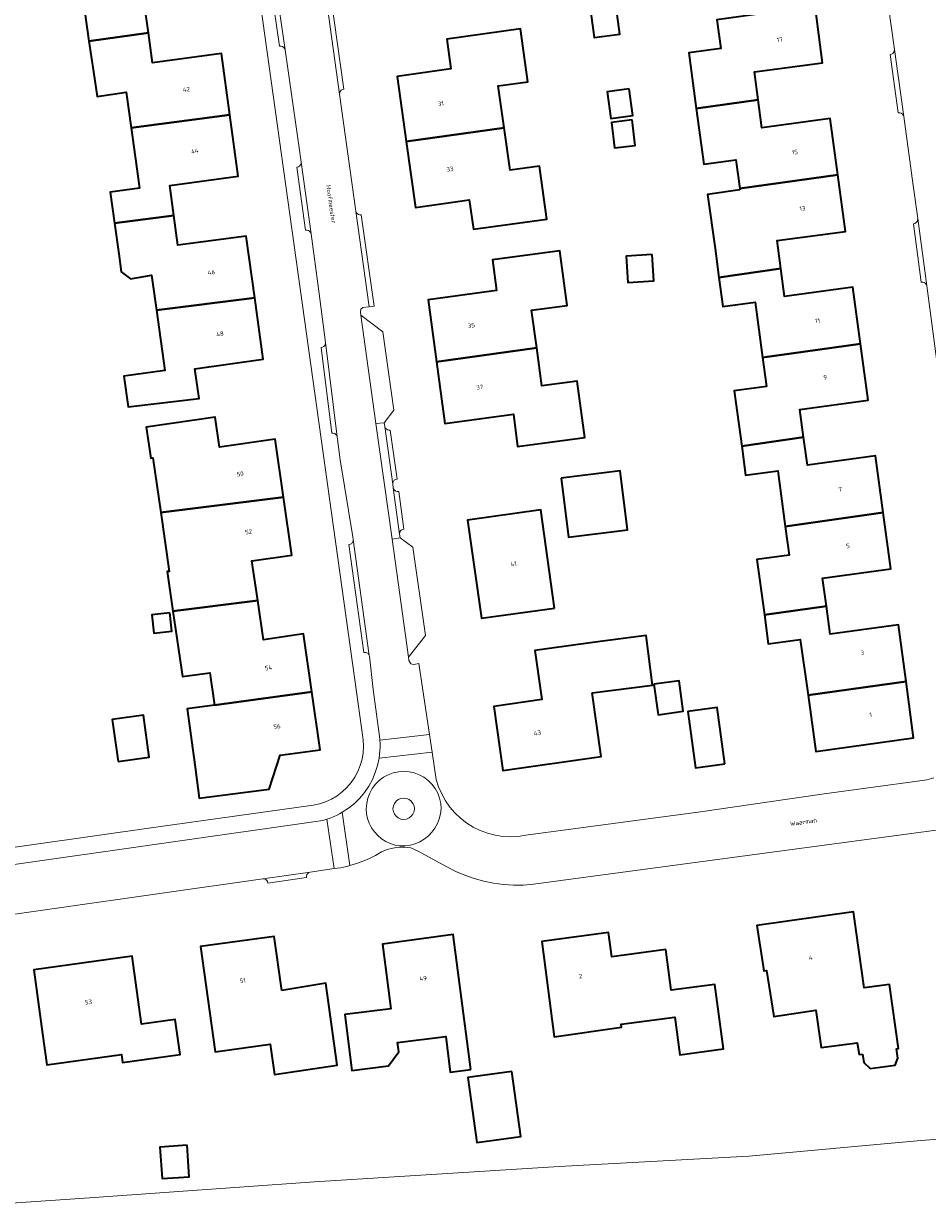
# Model space of a CAD drawing. Header units: metres. Extents: x 229229 to 231729, y 593167 to 595667.
# Tile 214 of 256: x 231254 to 231345, y 593946 to 594066. Entities that reach past the tile are written whole.
import ezdxf
from ezdxf.enums import TextEntityAlignment as Align

# ---------------------------------------------------------------- set-up
doc = ezdxf.new("R2010")
doc.units = ezdxf.units.M
for name, color, linetype, lineweight in [('B-WE-OG-BEBOUWING-GV', 7, 'Continuous', 35), ('B-WE-OG-BEBOUWING-T18', 10, 'Continuous', 18), ('B-WE-OG-BEBOUWING_SCHUUR-GV', 7, 'Continuous', 35), ('B-WE-OG-TERREIN_ERF-GV', 7, 'Continuous', 18), ('B-WE-OG-TOPOGRAFIE-T18', 10, 'Continuous', 18), ('B-WE-OG-WATER-GV', 130, 'Continuous', 18), ('B-WE-VH-VERHARDING_GESLOTEN-GV', 252, 'Continuous', 18), ('B-WE-VH-VERHARDING_OPEN-GV', 252, 'Continuous', 18)]:
    doc.layers.add(name, color=color, linetype=linetype, lineweight=lineweight)
doc.styles.add('NLCS-ISO-M250-T18', font='NLCS-ISO.ttf', dxfattribs={"height": 0.45})

msp = doc.modelspace()

# ---------------------------------------------------------------- linework, layer by layer
at = {"layer": 'B-WE-OG-BEBOUWING-GV'}
for points in [[(231262.12, 594073.37), (231262.98, 594067.27), (231259.98, 594066.85), (231260.44, 594063.73), (231266.459, 594064.554), (231266.04, 594067.59), (231273.01, 594068.54), (231272.14, 594074.76)], [(231328.175, 594057.77), (231327.793, 594060.603), (231334.707, 594061.534), (231333.937, 594067.255), (231324.003, 594065.884), (231324.395, 594062.97), (231321.154, 594062.534), (231321.911, 594056.905)], [(231264.719, 594054.924), (231274.689, 594056.254), (231273.84, 594062.48), (231266.87, 594061.53), (231266.459, 594064.554), (231260.44, 594063.73), (231260.91, 594060.61), (231261.285, 594058.118), (231264.219, 594058.56)], [(231292.555, 594053.547), (231302.468, 594054.925), (231301.877, 594059.191), (231304.853, 594059.604), (231304.112, 594064.952), (231296.68, 594063.922), (231297.081, 594060.896), (231291.635, 594060.136)], [(231315.117, 594058.874), (231312.889, 594058.574), (231313.25, 594055.892), (231315.478, 594056.192)], [(231336.239, 594050.162), (231335.469, 594055.878), (231328.555, 594054.947), (231328.175, 594057.77), (231321.911, 594056.905), (231322.67, 594051.266), (231325.92, 594051.703), (231326.313, 594048.779)], [(231263.02, 594045.288), (231269.04, 594046.073), (231268.63, 594049.11), (231275.55, 594050.03), (231274.689, 594056.254), (231264.719, 594054.924), (231265.56, 594048.82), (231262.6, 594048.42)], [(231292.555, 594053.547), (231293.488, 594046.858), (231298.94, 594047.628), (231299.353, 594044.666), (231306.779, 594045.692), (231306.038, 594051.051), (231303.062, 594050.638), (231302.468, 594054.925)], [(231315.433, 594055.73), (231313.336, 594055.478), (231313.646, 594052.897), (231315.743, 594053.149)], [(231326.331, 594048.643), (231323.037, 594048.181), (231323.82, 594042.713), (231324.213, 594039.789), (231330.477, 594040.683), (231330.095, 594043.516), (231337.009, 594044.447), (231336.239, 594050.162), (231326.313, 594048.779)], [(231263.45, 594042.16), (231263.697, 594040.343), (231264.636, 594039.649), (231266.784, 594040), (231267.28, 594036.48), (231277.23, 594037.73), (231276.36, 594043.96), (231269.44, 594043.04), (231269.04, 594046.073), (231263.02, 594045.288)], [(231295.611, 594031.249), (231305.76, 594032.644), (231305.248, 594036.477), (231308.833, 594036.956), (231308.093, 594042.47), (231301.286, 594041.562), (231301.709, 594038.452), (231294.76, 594037.507)], [(231317.438, 594042.101), (231314.821, 594041.924), (231315.001, 594039.259), (231317.618, 594039.436)], [(231324.213, 594039.789), (231324.607, 594036.856), (231327.868, 594037.294), (231328.623, 594031.675), (231338.543, 594033.065), (231337.773, 594038.781), (231330.858, 594037.85), (231330.477, 594040.683)], [(231267.28, 594036.48), (231268.13, 594030.37), (231263.96, 594029.79), (231264.4, 594026.69), (231271.59, 594027.52), (231271.17, 594030.53), (231278.09, 594031.51), (231277.23, 594037.73)], [(231305.76, 594032.644), (231295.611, 594031.249), (231296.461, 594025.005), (231303.409, 594025.95), (231303.81, 594022.666), (231310.619, 594023.575), (231309.856, 594029.29), (231306.272, 594028.811)], [(231326.513, 594022.679), (231332.779, 594023.595), (231332.398, 594026.419), (231339.312, 594027.35), (231338.543, 594033.065), (231328.623, 594031.675), (231329.016, 594028.751), (231325.756, 594028.313)], [(231267.705, 594015.969), (231280.13, 594017.524), (231279.273, 594023.398), (231273.661, 594022.588), (231273.221, 594025.635), (231266.243, 594024.628), (231266.696, 594021.483), (231266.906, 594021.514)], [(231332.779, 594023.595), (231326.513, 594022.679), (231326.906, 594019.76), (231330.166, 594020.198), (231330.925, 594014.559), (231340.844, 594015.983), (231340.073, 594021.704), (231333.159, 594020.772)], [(231308.227, 594019.435), (231308.981, 594013.462), (231314.968, 594014.218), (231314.213, 594020.191)], [(231280.13, 594017.524), (231267.705, 594015.969), (231268.564, 594010.014), (231268.366, 594009.985), (231268.942, 594005.992), (231277.522, 594007.074), (231276.935, 594011.064), (231280.985, 594011.66)], [(231307.56, 594006.3), (231306.19, 594016.24), (231298.77, 594015.19), (231300.16, 594005.26)], [(231340.844, 594015.983), (231330.925, 594014.559), (231331.318, 594011.636), (231328.057, 594011.197), (231328.81, 594005.598), (231335.082, 594006.498), (231334.7, 594009.331), (231341.614, 594010.263)], [(231273.134, 593996.444), (231283.006, 593997.804), (231282.149, 594003.677), (231278.109, 594003.083), (231277.522, 594007.074), (231268.942, 594005.992), (231269.9, 593999.349), (231272.67, 593999.75)], [(231268.614, 594005.808), (231266.791, 594005.601), (231267.001, 594003.751), (231268.824, 594003.958)], [(231343.149, 593998.871), (231342.378, 594004.597), (231335.464, 594003.665), (231335.082, 594006.498), (231328.81, 594005.598), (231329.203, 594002.674), (231332.447, 594003.123), (231333.229, 593997.476)], [(231311.38, 593997.7), (231317.485, 593998.491), (231316.833, 594003.503), (231311.69, 594002.85), (231305.57, 594002.01), (231306.29, 593997.03), (231301.41, 593996.34), (231302.34, 593989.83), (231312.3, 593991.25)], [(231317.629, 593998.583), (231318.042, 593995.49), (231320.605, 593995.835), (231320.191, 593998.927)], [(231333.229, 593997.476), (231334.017, 593991.779), (231343.92, 593993.146), (231343.149, 593998.871)], [(231283.006, 593997.804), (231273.134, 593996.444), (231270.376, 593996.07), (231271.175, 593990.182), (231271.605, 593987.048), (231278.672, 593987.966), (231279.81, 593991.381), (231283.86, 593991.95)], [(231263.385, 593990.753), (231266.538, 593991.191), (231265.959, 593995.455), (231262.78, 593995.01)], [(231324.8, 593990.502), (231324.026, 593996.213), (231321.051, 593995.81), (231321.831, 593990.094)], [(231338.738, 593961.111), (231338.867, 593960.274), (231339.517, 593959.667), (231342.047, 593960.01), (231342.319, 593960.694), (231342.167, 593961.64), (231342.387, 593961.674), (231341.481, 593968.171), (231338.912, 593967.822), (231337.838, 593975.528), (231328.044, 593974.147), (231328.755, 593969.538), (231329.034, 593969.582), (231329.753, 593964.923), (231334.016, 593965.581), (231334.558, 593961.777), (231338.212, 593962.258), (231338.397, 593961.058)], [(231279.959, 593967.568), (231279.2, 593973.04), (231271.72, 593972.02), (231273.22, 593961.35), (231278.788, 593962.127), (231279.217, 593959.036), (231285.565, 593960.009), (231284.413, 593968.301)], [(231299.11, 593959.56), (231297.3, 593973.24), (231290.15, 593972.26), (231290.98, 593965.712), (231286.327, 593965.122), (231287.044, 593959.467), (231290.754, 593959.937), (231291.805, 593961.351), (231291.688, 593962.274), (231296.56, 593962.89), (231297.01, 593959.29)], [(231318.82, 593971.7), (231313.38, 593970.96), (231313.04, 593973.44), (231306.29, 593972.53), (231307.53, 593962.86), (231314.34, 593963.84), (231314.3, 593964.13), (231319.74, 593964.862), (231320.254, 593961.041), (231324.679, 593961.636), (231323.799, 593968.173), (231319.375, 593967.577)], [(231255.74, 593963.18), (231256.184, 593960.021), (231263.723, 593961.081), (231263.84, 593960.25), (231266.26, 593960.59), (231269.671, 593961.063), (231269.178, 593964.615), (231265.768, 593964.142), (231264.81, 593971.05), (231254.86, 593969.66)], [(231303.258, 593959.352), (231298.805, 593958.74), (231299.713, 593952.145), (231304.166, 593952.757)], [(231270.382, 593951.88), (231267.622, 593951.693), (231267.838, 593948.511), (231270.598, 593948.698)]]:
    msp.add_lwpolyline(points, close=True, dxfattribs=at)
at = {"layer": 'B-WE-OG-BEBOUWING_SCHUUR-GV'}
msp.add_lwpolyline([(231313.814, 594067.169), (231311.217, 594066.825), (231311.579, 594064.089), (231314.176, 594064.433)], close=True, dxfattribs=at)
at = {"layer": 'B-WE-OG-TERREIN_ERF-GV'}
for points in [[(231235.357, 593979.581), (231267.222, 593984.096), (231283.135, 593986.326), (231283.776, 593986.465), (231284.398, 593986.672), (231284.994, 593986.946), (231285.557, 593987.282), (231286.08, 593987.678), (231286.557, 593988.127), (231286.983, 593988.626), (231287.352, 593989.168), (231287.661, 593989.747), (231287.905, 593990.356), (231288.081, 593990.987), (231288.188, 593991.634), (231288.225, 593992.289), (231288.19, 593992.944), (231287.523, 593997.811), (231277.186, 594071.835)], [(231346.669, 594028.232), (231345.238, 594038.928), (231345.188, 594039.068), (231345.097, 594039.186), (231344.974, 594039.27), (231344.832, 594039.311), (231344.683, 594039.307), (231343.891, 594045.227), (231344.036, 594045.262), (231344.163, 594045.34), (231344.259, 594045.454), (231344.316, 594045.591), (231344.327, 594045.74), (231343.877, 594049.107), (231342.912, 594056.082), (231342.861, 594056.222), (231342.77, 594056.339), (231342.647, 594056.423), (231342.504, 594056.464), (231342.355, 594056.459), (231341.539, 594062.361), (231341.683, 594062.397), (231341.81, 594062.475), (231341.906, 594062.589), (231341.962, 594062.727), (231341.973, 594062.875), (231340.707, 594072.026)], [(231284.94, 594068.233), (231286.241, 594058.86), (231286.096, 594058.824), (231285.97, 594058.746), (231285.874, 594058.632), (231285.818, 594058.494), (231285.808, 594058.345), (231287.451, 594046.508), (231287.502, 594046.368), (231287.593, 594046.251), (231287.716, 594046.167), (231287.859, 594046.126), (231288.008, 594046.131), (231289.294, 594036.87), (231288.798, 594036.806), (231288.146, 594036.729), (231287.964, 594036.561), (231287.912, 594036.255), (231287.953, 594035.951), (231290.195, 594034.286), (231291.316, 594026.343), (231290.329, 594025.069), (231290.38, 594024.696), (231290.431, 594024.556), (231290.522, 594024.438), (231290.645, 594024.355), (231290.788, 594024.313), (231290.937, 594024.318), (231291.622, 594019.355), (231291.477, 594019.32), (231291.351, 594019.241), (231291.255, 594019.127), (231291.199, 594018.99), (231291.188, 594018.841), (231291.237, 594018.481), (231291.288, 594018.341), (231291.379, 594018.224), (231291.502, 594018.14), (231291.645, 594018.099), (231291.794, 594018.104), (231292.319, 594014.296), (231292.175, 594014.26), (231292.048, 594014.182), (231291.952, 594014.068), (231291.896, 594013.93), (231291.885, 594013.782), (231291.938, 594013.4), (231293.229, 594012.449), (231294.491, 594003.518), (231292.793, 594001.328), (231292.815, 594000.99), (231293.028, 594000.629), (231293.325, 594000.586), (231293.824, 594000.67), (231294.922, 593993.471), (231295.187, 593991.682), (231295.594, 593988.941), (231295.831, 593988.192), (231296.143, 593987.47), (231296.526, 593986.783), (231296.976, 593986.139), (231297.489, 593985.543), (231298.059, 593985.002), (231298.68, 593984.521), (231299.347, 593984.105), (231300.053, 593983.759), (231300.79, 593983.485), (231301.551, 593983.287), (231302.328, 593983.167), (231303.113, 593983.125), (231303.898, 593983.163), (231304.675, 593983.28), (231322.342, 593985.661), (231334.617, 593987.452), (231344.54, 593988.78), (231345.252, 593988.903), (231345.949, 593989.096)], [(231266.04, 594067.59), (231266.459, 594064.554), (231266.87, 594061.53), (231273.84, 594062.48), (231274.689, 594056.254), (231275.55, 594050.03), (231268.63, 594049.11), (231269.04, 594046.073), (231269.44, 594043.04), (231276.36, 594043.96), (231277.23, 594037.73), (231278.09, 594031.51), (231271.17, 594030.53), (231271.59, 594027.52), (231264.4, 594026.69), (231263.96, 594029.79), (231268.13, 594030.37), (231267.28, 594036.48), (231266.784, 594040), (231264.636, 594039.649), (231263.697, 594040.343), (231263.45, 594042.16), (231263.02, 594045.288), (231262.6, 594048.42), (231265.56, 594048.82), (231264.719, 594054.924), (231264.219, 594058.56), (231261.285, 594058.118), (231260.91, 594060.61), (231260.44, 594063.73), (231259.98, 594066.85)], [(231333.937, 594067.255), (231334.707, 594061.534), (231327.793, 594060.603), (231328.175, 594057.77), (231328.555, 594054.947), (231335.469, 594055.878), (231336.239, 594050.162), (231337.009, 594044.447), (231330.095, 594043.516), (231330.477, 594040.683), (231330.858, 594037.85), (231337.773, 594038.781), (231338.543, 594033.065), (231339.312, 594027.35), (231332.398, 594026.419), (231332.779, 594023.595), (231333.159, 594020.772), (231340.073, 594021.704), (231340.844, 594015.983), (231341.614, 594010.263), (231334.7, 594009.331), (231335.082, 594006.498), (231335.464, 594003.665), (231342.378, 594004.597), (231343.149, 593998.871), (231343.92, 593993.146), (231334.017, 593991.779), (231333.229, 593997.476), (231332.447, 594003.123), (231329.203, 594002.674), (231328.81, 594005.598), (231328.057, 594011.197), (231331.318, 594011.636), (231330.925, 594014.559), (231330.166, 594020.198), (231326.906, 594019.76), (231326.513, 594022.679), (231325.756, 594028.313), (231329.016, 594028.751), (231328.623, 594031.675), (231327.868, 594037.294), (231324.607, 594036.856), (231324.213, 594039.789), (231323.82, 594042.713), (231323.037, 594048.181), (231326.331, 594048.643), (231326.313, 594048.779), (231325.92, 594051.703), (231322.67, 594051.266), (231321.911, 594056.905), (231321.154, 594062.534), (231324.395, 594062.97), (231324.003, 594065.884)], [(231360.499, 593985.735), (231343.443, 593983.427), (231305.43, 593978.323), (231304.424, 593978.242), (231303.415, 593978.232), (231302.407, 593978.292), (231301.406, 593978.422), (231300.417, 593978.621), (231299.444, 593978.889), (231298.491, 593979.225), (231297.565, 593979.626), (231296.669, 593980.09), (231293.761, 593981.671), (231293.032, 593981.994), (231292.426, 593982.07), (231291.814, 593982.068), (231291.208, 593981.986), (231290.618, 593981.828), (231290.053, 593981.595), (231289.449, 593981.243), (231288.825, 593980.927), (231288.183, 593980.649), (231287.525, 593980.41), (231286.855, 593980.21), (231286.538, 593980.13), (231286.218, 593980.06), (231285.896, 593979.998), (231285.573, 593979.945), (231285.249, 593979.901), (231282.836, 593979.557), (231282.696, 593979.506), (231282.579, 593979.414), (231282.496, 593979.291), (231282.455, 593979.148), (231282.461, 593978.999), (231278.562, 593978.444), (231278.526, 593978.588), (231278.447, 593978.714), (231278.332, 593978.81), (231278.194, 593978.865), (231278.046, 593978.875), (231236.315, 593972.932)], [(231242.213, 593945.314), (231260.508, 593946.558), (231283.255, 593948.184), (231308.037, 593949.739), (231327.22, 593950.79), (231344.646, 593952.365), (231365.653, 593953.933)]]:
    msp.add_lwpolyline(points, dxfattribs=at)
for points in [[(231303.062, 594050.638), (231306.038, 594051.051), (231306.779, 594045.692), (231299.353, 594044.666), (231298.94, 594047.628), (231293.488, 594046.858), (231292.555, 594053.547), (231291.635, 594060.136), (231297.081, 594060.896), (231296.68, 594063.922), (231304.112, 594064.952), (231304.853, 594059.604), (231301.877, 594059.191), (231302.468, 594054.925)], [(231315.478, 594056.192), (231313.25, 594055.892), (231312.889, 594058.574), (231315.117, 594058.874)], [(231315.743, 594053.149), (231313.646, 594052.897), (231313.336, 594055.478), (231315.433, 594055.73)], [(231310.619, 594023.575), (231303.81, 594022.666), (231303.409, 594025.95), (231296.461, 594025.005), (231295.611, 594031.249), (231294.76, 594037.507), (231301.709, 594038.452), (231301.286, 594041.562), (231308.093, 594042.47), (231308.833, 594036.956), (231305.248, 594036.477), (231305.76, 594032.644), (231306.272, 594028.811), (231309.856, 594029.29)], [(231317.438, 594042.101), (231317.618, 594039.436), (231315.001, 594039.259), (231314.821, 594041.924)], [(231267.705, 594015.969), (231266.906, 594021.514), (231266.696, 594021.483), (231266.243, 594024.628), (231273.221, 594025.635), (231273.661, 594022.588), (231279.273, 594023.398), (231280.13, 594017.524), (231280.985, 594011.66), (231276.935, 594011.064), (231277.522, 594007.074), (231278.109, 594003.083), (231282.149, 594003.677), (231283.006, 593997.804), (231283.86, 593991.95), (231279.81, 593991.381), (231278.672, 593987.966), (231271.605, 593987.048), (231271.175, 593990.182), (231270.376, 593996.07), (231273.134, 593996.444), (231272.67, 593999.75), (231269.9, 593999.349), (231268.942, 594005.992), (231268.366, 594009.985), (231268.564, 594010.014)], [(231314.213, 594020.191), (231314.968, 594014.218), (231308.981, 594013.462), (231308.227, 594019.435)], [(231307.56, 594006.3), (231300.16, 594005.26), (231298.77, 594015.19), (231306.19, 594016.24)], [(231268.614, 594005.808), (231268.824, 594003.958), (231267.001, 594003.751), (231266.791, 594005.601)], [(231317.485, 593998.491), (231311.38, 593997.7), (231312.3, 593991.25), (231302.34, 593989.83), (231301.41, 593996.34), (231306.29, 593997.03), (231305.57, 594002.01), (231311.69, 594002.85), (231316.833, 594003.503)], [(231320.605, 593995.835), (231318.042, 593995.49), (231317.629, 593998.583), (231320.191, 593998.927)], [(231265.959, 593995.455), (231266.538, 593991.191), (231263.385, 593990.753), (231262.78, 593995.01)], [(231324.026, 593996.213), (231324.8, 593990.502), (231321.831, 593990.094), (231321.051, 593995.81)], [(231338.738, 593961.111), (231338.397, 593961.058), (231338.212, 593962.258), (231334.558, 593961.777), (231334.016, 593965.581), (231329.753, 593964.923), (231329.034, 593969.582), (231328.755, 593969.538), (231328.044, 593974.147), (231337.838, 593975.528), (231338.912, 593967.822), (231341.481, 593968.171), (231342.387, 593961.674), (231342.167, 593961.64), (231342.319, 593960.694), (231342.047, 593960.01), (231339.517, 593959.667), (231338.867, 593960.274)], [(231284.413, 593968.301), (231285.565, 593960.009), (231279.217, 593959.036), (231278.788, 593962.127), (231273.22, 593961.35), (231271.72, 593972.02), (231279.2, 593973.04), (231279.959, 593967.568)], [(231290.15, 593972.26), (231297.3, 593973.24), (231299.11, 593959.56), (231297.01, 593959.29), (231296.56, 593962.89), (231291.688, 593962.274), (231291.805, 593961.351), (231290.754, 593959.937), (231287.044, 593959.467), (231286.327, 593965.122), (231290.98, 593965.712)], [(231306.29, 593972.53), (231313.04, 593973.44), (231313.38, 593970.96), (231318.82, 593971.7), (231319.375, 593967.577), (231323.799, 593968.173), (231324.679, 593961.636), (231320.254, 593961.041), (231319.74, 593964.862), (231314.3, 593964.13), (231314.34, 593963.84), (231307.53, 593962.86)], [(231269.178, 593964.615), (231269.671, 593961.063), (231266.26, 593960.59), (231263.84, 593960.25), (231263.723, 593961.081), (231256.184, 593960.021), (231255.74, 593963.18), (231254.86, 593969.66), (231264.81, 593971.05), (231265.768, 593964.142)], [(231303.258, 593959.352), (231304.166, 593952.757), (231299.713, 593952.145), (231298.805, 593958.74)], [(231270.382, 593951.88), (231270.598, 593948.698), (231267.838, 593948.511), (231267.622, 593951.693)]]:
    msp.add_lwpolyline(points, close=True, dxfattribs=at)
at = {"layer": 'B-WE-OG-WATER-GV'}
msp.add_lwpolyline([(231398.488, 593945.218), (231407.078, 593951.141), (231414.898, 593951.826), (231414.406, 593957.307), (231386.522, 593955.495), (231365.653, 593953.933), (231344.646, 593952.365), (231327.22, 593950.79), (231308.037, 593949.739), (231283.255, 593948.184), (231260.508, 593946.558), (231242.213, 593945.314)], dxfattribs=at)
at = {"layer": 'B-WE-VH-VERHARDING_GESLOTEN-GV'}
msp.add_lwpolyline([(231279.329, 594069.571), (231280.298, 594062.833), (231281.725, 594052.905), (231281.924, 594051.458), (231282.922, 594044.196), (231283.719, 594038.401), (231284.375, 594033.18), (231285.577, 594023.624), (231285.868, 594021.306), (231287.158, 594013.517), (231287.196, 594013.241), (231288.817, 594001.488), (231288.826, 594001.41), (231289.202, 593998.038), (231289.877, 593993.046), (231289.883, 593992.922), (231294.922, 593993.471), (231293.824, 594000.67), (231293.325, 594000.586), (231293.028, 594000.629), (231292.815, 594000.99), (231292.793, 594001.328), (231291.121, 594013.287), (231289.488, 594024.973), (231287.953, 594035.951), (231287.912, 594036.255), (231287.964, 594036.561), (231288.146, 594036.729), (231288.798, 594036.806), (231287.451, 594046.508), (231285.808, 594058.345), (231284.383, 594068.61)], dxfattribs=at)
msp.add_lwpolyline([(231285.249, 593979.901), (231284.535, 593984.908), (231284.21, 593984.809), (231283.882, 593984.726), (231235.788, 593977.894), (231236.315, 593972.932), (231278.046, 593978.875), (231282.836, 593979.557)], close=True, dxfattribs=at)
at = {"layer": 'B-WE-VH-VERHARDING_OPEN-GV'}
for points in [[(231277.186, 594071.835), (231287.523, 593997.811), (231288.19, 593992.944), (231288.225, 593992.289), (231288.188, 593991.634), (231288.081, 593990.987), (231287.905, 593990.356), (231287.661, 593989.747), (231287.352, 593989.168), (231286.983, 593988.626), (231286.557, 593988.127), (231286.08, 593987.678), (231285.557, 593987.282), (231284.994, 593986.946), (231284.398, 593986.672), (231283.776, 593986.465), (231283.135, 593986.326), (231267.222, 593984.096), (231235.357, 593979.581)], [(231340.707, 594072.026), (231341.973, 594062.875), (231342.912, 594056.082), (231343.877, 594049.107), (231344.327, 594045.74), (231345.238, 594038.928), (231346.669, 594028.232)], [(231235.788, 593977.894), (231283.882, 593984.726), (231284.21, 593984.809), (231284.535, 593984.908), (231284.857, 593985.021), (231285.173, 593985.148), (231285.484, 593985.289), (231285.788, 593985.443), (231286.085, 593985.61), (231286.719, 593986.03), (231287.31, 593986.509), (231287.85, 593987.043), (231288.336, 593987.628), (231288.763, 593988.258), (231289.127, 593988.926), (231289.423, 593989.626), (231289.65, 593990.352), (231289.805, 593991.096), (231289.859, 593991.459), (231289.894, 593991.823), (231289.909, 593992.19), (231289.906, 593992.556), (231289.883, 593992.922), (231289.877, 593993.046), (231289.202, 593998.038), (231288.826, 594001.41), (231288.778, 594001.554), (231288.687, 594001.675), (231288.563, 594001.762), (231288.418, 594001.805), (231288.266, 594001.801), (231286.762, 594012.727), (231286.907, 594012.763), (231287.033, 594012.841), (231287.129, 594012.955), (231287.185, 594013.093), (231287.196, 594013.241), (231287.158, 594013.517), (231285.868, 594021.306), (231285.577, 594023.624), (231285.528, 594023.764), (231285.438, 594023.883), (231285.315, 594023.968), (231285.173, 594024.011), (231285.024, 594024.008), (231283.935, 594032.671), (231284.08, 594032.705), (231284.207, 594032.782), (231284.305, 594032.894), (231284.363, 594033.032), (231284.375, 594033.18), (231283.719, 594038.401), (231282.922, 594044.196), (231282.872, 594044.336), (231282.78, 594044.453), (231282.657, 594044.536), (231282.515, 594044.578), (231282.366, 594044.573), (231281.49, 594050.944), (231281.634, 594050.98), (231281.761, 594051.058), (231281.857, 594051.172), (231281.913, 594051.31), (231281.924, 594051.458), (231281.725, 594052.905), (231280.298, 594062.833), (231280.247, 594062.973), (231280.155, 594063.09), (231280.031, 594063.173), (231279.888, 594063.214), (231279.739, 594063.208), (231278.898, 594069.054)], [(231345.949, 593989.096), (231345.252, 593988.903), (231344.54, 593988.78), (231334.617, 593987.452), (231322.342, 593985.661), (231304.675, 593983.28), (231303.898, 593983.163), (231303.113, 593983.125), (231302.328, 593983.167), (231301.551, 593983.287), (231300.79, 593983.485), (231300.053, 593983.759), (231299.347, 593984.105), (231298.68, 593984.521), (231298.059, 593985.002), (231297.489, 593985.543), (231296.976, 593986.139), (231296.526, 593986.783), (231296.143, 593987.47), (231295.831, 593988.192), (231295.594, 593988.941), (231295.187, 593991.682), (231289.805, 593991.096), (231289.65, 593990.352), (231289.423, 593989.626), (231289.127, 593988.926), (231288.763, 593988.258), (231288.336, 593987.628), (231287.85, 593987.043), (231287.31, 593986.509), (231286.719, 593986.03), (231286.085, 593985.61), (231286.855, 593980.21), (231287.525, 593980.41), (231288.183, 593980.649), (231288.825, 593980.927), (231289.449, 593981.243), (231290.053, 593981.595), (231290.618, 593981.828), (231291.208, 593981.986), (231291.814, 593982.068), (231292.426, 593982.07), (231293.032, 593981.994), (231293.761, 593981.671), (231296.669, 593980.09), (231297.565, 593979.626), (231298.491, 593979.225), (231299.444, 593978.889), (231300.417, 593978.621), (231301.406, 593978.422), (231302.407, 593978.292), (231303.415, 593978.232), (231304.424, 593978.242), (231305.43, 593978.323), (231343.443, 593983.427), (231360.499, 593985.735)]]:
    msp.add_lwpolyline(points, dxfattribs=at)
for points in [[(231279.329, 594069.571), (231279.319, 594069.422), (231279.264, 594069.284), (231279.169, 594069.17), (231279.042, 594069.09), (231278.898, 594069.054), (231279.739, 594063.208), (231279.888, 594063.214), (231280.031, 594063.173), (231280.155, 594063.09), (231280.247, 594062.973), (231280.298, 594062.833)], [(231284.94, 594068.233), (231284.791, 594068.228), (231284.648, 594068.269), (231284.525, 594068.353), (231284.434, 594068.47), (231284.383, 594068.61), (231285.808, 594058.345), (231285.818, 594058.494), (231285.874, 594058.632), (231285.97, 594058.746), (231286.096, 594058.824), (231286.241, 594058.86)], [(231341.973, 594062.875), (231341.962, 594062.727), (231341.906, 594062.589), (231341.81, 594062.475), (231341.683, 594062.397), (231341.539, 594062.361), (231342.355, 594056.459), (231342.504, 594056.464), (231342.647, 594056.423), (231342.77, 594056.339), (231342.861, 594056.222), (231342.912, 594056.082)], [(231281.924, 594051.458), (231281.913, 594051.31), (231281.857, 594051.172), (231281.761, 594051.058), (231281.634, 594050.98), (231281.49, 594050.944), (231282.366, 594044.573), (231282.515, 594044.578), (231282.657, 594044.536), (231282.78, 594044.453), (231282.872, 594044.336), (231282.922, 594044.196)], [(231288.008, 594046.131), (231287.859, 594046.126), (231287.716, 594046.167), (231287.593, 594046.251), (231287.502, 594046.368), (231287.451, 594046.508), (231288.798, 594036.806), (231289.294, 594036.87)], [(231344.327, 594045.74), (231344.316, 594045.591), (231344.259, 594045.454), (231344.163, 594045.34), (231344.036, 594045.262), (231343.891, 594045.227), (231344.683, 594039.307), (231344.832, 594039.311), (231344.974, 594039.27), (231345.097, 594039.186), (231345.188, 594039.068), (231345.238, 594038.928)], [(231289.488, 594024.973), (231290.329, 594025.069), (231291.316, 594026.343), (231290.195, 594034.286), (231287.953, 594035.951)], [(231284.375, 594033.18), (231284.363, 594033.032), (231284.305, 594032.894), (231284.207, 594032.782), (231284.08, 594032.705), (231283.935, 594032.671), (231285.024, 594024.008), (231285.173, 594024.011), (231285.315, 594023.968), (231285.438, 594023.883), (231285.528, 594023.764), (231285.577, 594023.624)], [(231289.488, 594024.973), (231291.121, 594013.287), (231291.938, 594013.4), (231291.885, 594013.782), (231291.237, 594018.481), (231291.188, 594018.841), (231290.38, 594024.696), (231290.329, 594025.069)], [(231290.937, 594024.318), (231290.788, 594024.313), (231290.645, 594024.355), (231290.522, 594024.438), (231290.431, 594024.556), (231290.38, 594024.696), (231291.188, 594018.841), (231291.199, 594018.99), (231291.255, 594019.127), (231291.351, 594019.241), (231291.477, 594019.32), (231291.622, 594019.355)], [(231291.794, 594018.104), (231291.645, 594018.099), (231291.502, 594018.14), (231291.379, 594018.224), (231291.288, 594018.341), (231291.237, 594018.481), (231291.885, 594013.782), (231291.896, 594013.93), (231291.952, 594014.068), (231292.048, 594014.182), (231292.175, 594014.26), (231292.319, 594014.296)], [(231287.196, 594013.241), (231287.185, 594013.093), (231287.129, 594012.955), (231287.033, 594012.841), (231286.907, 594012.763), (231286.762, 594012.727), (231288.266, 594001.801), (231288.418, 594001.805), (231288.563, 594001.762), (231288.687, 594001.675), (231288.778, 594001.554), (231288.826, 594001.41), (231288.817, 594001.488)], [(231291.121, 594013.287), (231292.793, 594001.328), (231294.491, 594003.518), (231293.229, 594012.449), (231291.938, 594013.4)], [(231294.922, 593993.471), (231289.883, 593992.922), (231289.906, 593992.556), (231289.909, 593992.19), (231289.894, 593991.823), (231289.859, 593991.459), (231289.805, 593991.096), (231295.187, 593991.682)], [(231291.927, 593982.205), (231291.428, 593982.288), (231290.944, 593982.438), (231290.484, 593982.65), (231290.057, 593982.922), (231289.67, 593983.248), (231289.33, 593983.623), (231289.043, 593984.041), (231288.814, 593984.492), (231288.648, 593984.971), (231288.547, 593985.467), (231288.513, 593985.972), (231288.551, 593986.511), (231288.666, 593987.038), (231288.855, 593987.544), (231289.114, 593988.018), (231289.437, 593988.451), (231289.819, 593988.832), (231290.251, 593989.156), (231290.725, 593989.415), (231291.231, 593989.604), (231291.759, 593989.718), (231292.298, 593989.757), (231292.836, 593989.718), (231293.364, 593989.604), (231293.87, 593989.415), (231294.344, 593989.156), (231294.776, 593988.832), (231295.158, 593988.451), (231295.481, 593988.018), (231295.74, 593987.544), (231295.929, 593987.038), (231296.044, 593986.511), (231296.082, 593985.972), (231296.026, 593985.455), (231295.903, 593984.95), (231295.714, 593984.466), (231295.464, 593984.01), (231295.155, 593983.592), (231294.793, 593983.218), (231294.386, 593982.895), (231293.94, 593982.629), (231293.462, 593982.424), (231292.962, 593982.283), (231292.447, 593982.21)], [(231296.082, 593985.972), (231296.044, 593986.511), (231295.929, 593987.038), (231295.74, 593987.544), (231295.481, 593988.018), (231295.158, 593988.451), (231294.776, 593988.832), (231294.344, 593989.156), (231293.87, 593989.415), (231293.364, 593989.604), (231292.836, 593989.718), (231292.298, 593989.757), (231291.759, 593989.718), (231291.231, 593989.604), (231290.725, 593989.415), (231290.251, 593989.156), (231289.819, 593988.832), (231289.437, 593988.451), (231289.114, 593988.018), (231288.855, 593987.544), (231288.666, 593987.038), (231288.551, 593986.511), (231288.513, 593985.972), (231288.547, 593985.467), (231288.648, 593984.971), (231288.814, 593984.492), (231289.043, 593984.041), (231289.33, 593983.623), (231289.67, 593983.248), (231290.057, 593982.922), (231290.484, 593982.65), (231290.944, 593982.438), (231291.428, 593982.288), (231291.927, 593982.205), (231292.447, 593982.21), (231292.962, 593982.283), (231293.462, 593982.424), (231293.94, 593982.629), (231294.386, 593982.895), (231294.793, 593983.218), (231295.155, 593983.592), (231295.464, 593984.01), (231295.714, 593984.466), (231295.903, 593984.95), (231296.026, 593985.455)], [(231291.215, 593985.972), (231291.252, 593986.252), (231291.36, 593986.513), (231291.532, 593986.737), (231291.756, 593986.909), (231292.017, 593987.017), (231292.298, 593987.054), (231292.578, 593987.017), (231292.839, 593986.909), (231293.063, 593986.737), (231293.235, 593986.513), (231293.343, 593986.252), (231293.38, 593985.972), (231293.343, 593985.692), (231293.235, 593985.431), (231293.063, 593985.207), (231292.839, 593985.035), (231292.578, 593984.927), (231292.298, 593984.89), (231292.017, 593984.927), (231291.756, 593985.035), (231291.532, 593985.207), (231291.36, 593985.431), (231291.252, 593985.692)], [(231291.215, 593985.972), (231291.252, 593985.692), (231291.36, 593985.431), (231291.532, 593985.207), (231291.756, 593985.035), (231292.017, 593984.927), (231292.298, 593984.89), (231292.578, 593984.927), (231292.839, 593985.035), (231293.063, 593985.207), (231293.235, 593985.431), (231293.343, 593985.692), (231293.38, 593985.972), (231293.343, 593986.252), (231293.235, 593986.513), (231293.063, 593986.737), (231292.839, 593986.909), (231292.578, 593987.017), (231292.298, 593987.054), (231292.017, 593987.017), (231291.756, 593986.909), (231291.532, 593986.737), (231291.36, 593986.513), (231291.252, 593986.252)], [(231286.085, 593985.61), (231285.788, 593985.443), (231285.484, 593985.289), (231285.173, 593985.148), (231284.857, 593985.021), (231284.535, 593984.908), (231285.249, 593979.901), (231285.573, 593979.945), (231285.896, 593979.998), (231286.218, 593980.06), (231286.538, 593980.13), (231286.855, 593980.21)], [(231282.836, 593979.557), (231278.046, 593978.875), (231278.194, 593978.865), (231278.332, 593978.81), (231278.447, 593978.714), (231278.526, 593978.588), (231278.562, 593978.444), (231282.461, 593978.999), (231282.455, 593979.148), (231282.496, 593979.291), (231282.579, 593979.414), (231282.696, 593979.506)]]:
    msp.add_lwpolyline(points, close=True, dxfattribs=at)

# ---------------------------------------------------------------- texts
at = {"layer": 'B-WE-OG-BEBOUWING-T18', "style": 'NLCS-ISO-M250-T18'}
for s, rotation, p in [('17', 7.6, (231330.358, 594063.861)), ('42', 7.7, (231270.301, 594058.827)), ('31', 7.8, (231296.057, 594057.395)), ('44', 7.8, (231271.157, 594052.594)), ('15', 7.6, (231331.891, 594052.476)), ('33', 7.8, (231296.983, 594050.755)), ('13', 7.6, (231332.66, 594046.77)), ('46', 7.9, (231272.833, 594040.292)), ('11', 7.6, (231334.194, 594035.389)), ('48', 7.8, (231273.698, 594034.072)), ('35', 7.5, (231299.149, 594034.918)), ('9', 7.6, (231334.963, 594029.674)), ('37', 7.5, (231300, 594028.666)), ('50', 8.3, (231275.743, 594019.884)), ('7', 7.6, (231336.494, 594018.309)), ('52', 8.2, (231276.599, 594014.015)), ('5', 7.6, (231337.265, 594012.589)), ('41', 7.8, (231303.426, 594010.78)), ('3', 7.6, (231338.723, 594001.765)), ('54', 8.2, (231278.607, 594000.246)), ('1', 7.8, (231339.57, 593995.475)), ('56', 8.3, (231279.475, 593994.3)), ('43', 8.1, (231305.835, 593993.651)), ('4', 8.8, (231333.499, 593970.877)), ('51', 7.9, (231276, 593968.567)), ('49', 7.1, (231294.268, 593968.787)), ('2', 7.3, (231310.199, 593969.021)), ('53', 7.7, (231260.388, 593966.393))]:
    msp.add_text(s, height=0.45, rotation=rotation, dxfattribs=at).set_placement(p, align=Align.MIDDLE)
at = {"layer": 'B-WE-OG-TOPOGRAFIE-T18', "style": 'NLCS-ISO-M250-T18'}
for s, rotation, p in [('Hoofmeester', 278, (231284.951, 594047.198)), ('Waarman', 7.9, (231332.762, 593984.632))]:
    msp.add_text(s, height=0.45, rotation=rotation, dxfattribs=at).set_placement(p, align=Align.MIDDLE)

doc.saveas('drawing.dxf')
